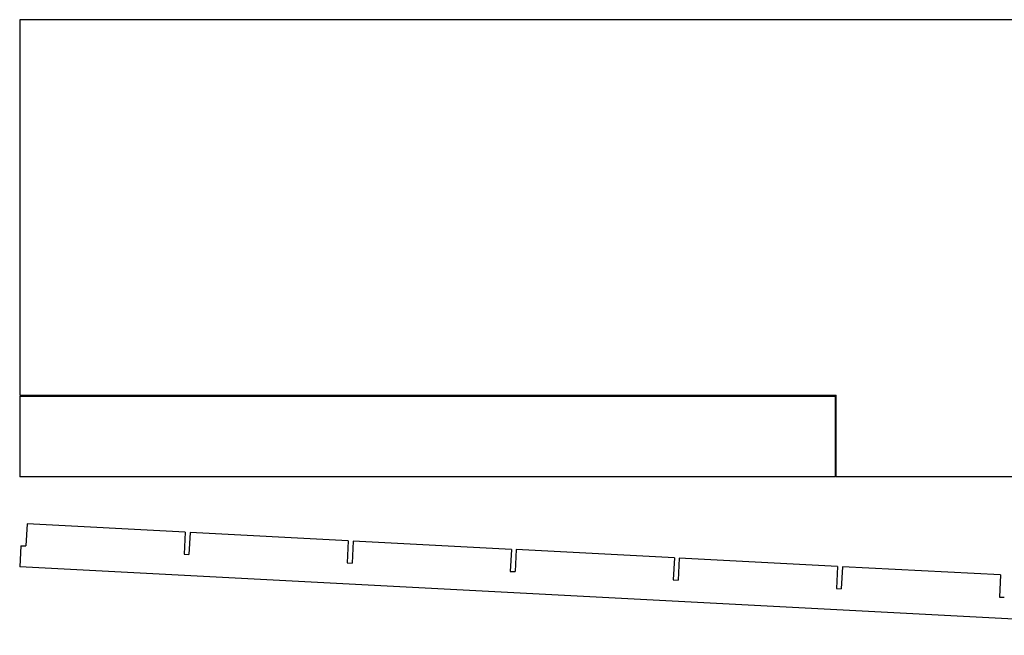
# Model space of a CAD drawing. Header units: inches. Extents: x 0 to 1704, y 271 to 672.
# Tile 1 of 2: x 0 to 603, y 271 to 648. Entities that reach past the tile are written whole.
import ezdxf

# ---------------------------------------------------------------- set-up
doc = ezdxf.new("R2010")
doc.units = ezdxf.units.IN
doc.header["$MEASUREMENT"] = 0

msp = doc.modelspace()

# ---------------------------------------------------------------- linework, layer by layer
for p, q in [((-0.03, 647.93), (-0.03, 417.93)), ((799.97, 647.93), (-0.03, 647.93)), ((-0.03, 417.93), (499.97, 417.93)), ((-0.03, 417.43), (499.47, 417.43)), ((-0.03, 417.43), (-0.03, 367.93)), ((499.47, 367.93), (499.47, 417.43)), ((499.97, 367.93), (499.97, 417.93)), ((499.47, 367.93), (-0.03, 367.93)), ((799.97, 367.93), (499.97, 367.93))]:
    msp.add_line(p, q)
at = {"color": 1}
for p, q in [((4.45, 339.11), (3.74, 325.63)), ((101.32, 334.03), (4.45, 339.11)), ((101.32, 334.03), (100.61, 320.55)), ((104.31, 333.88), (103.6, 320.39)), ((201.18, 328.8), (104.31, 333.88)), ((0.75, 325.79), (0.07, 312.8)), ((0.75, 325.79), (3.74, 325.63)), ((201.18, 328.8), (200.47, 315.32)), ((204.17, 328.64), (203.47, 315.16)), ((301.04, 323.57), (204.17, 328.64)), ((100.61, 320.55), (103.6, 320.39)), ((301.04, 323.57), (300.33, 310.08)), ((304.04, 323.41), (303.33, 309.93)), ((400.9, 318.33), (304.04, 323.41)), ((200.47, 315.32), (203.47, 315.16)), ((400.9, 318.33), (400.2, 304.85)), ((403.9, 318.18), (403.19, 304.69)), ((500.77, 313.1), (403.9, 318.18)), ((798.97, 270.93), (0.07, 312.8)), ((300.33, 310.08), (303.33, 309.93)), ((500.77, 313.1), (500.06, 299.62)), ((503.76, 312.94), (503.06, 299.46)), ((600.63, 307.87), (503.76, 312.94)), ((600.63, 307.87), (599.92, 294.38)), ((400.2, 304.85), (403.19, 304.69)), ((500.06, 299.62), (503.06, 299.46)), ((599.92, 294.38), (602.92, 294.23))]:
    msp.add_line(p, q, dxfattribs=at)

doc.saveas('drawing.dxf')
